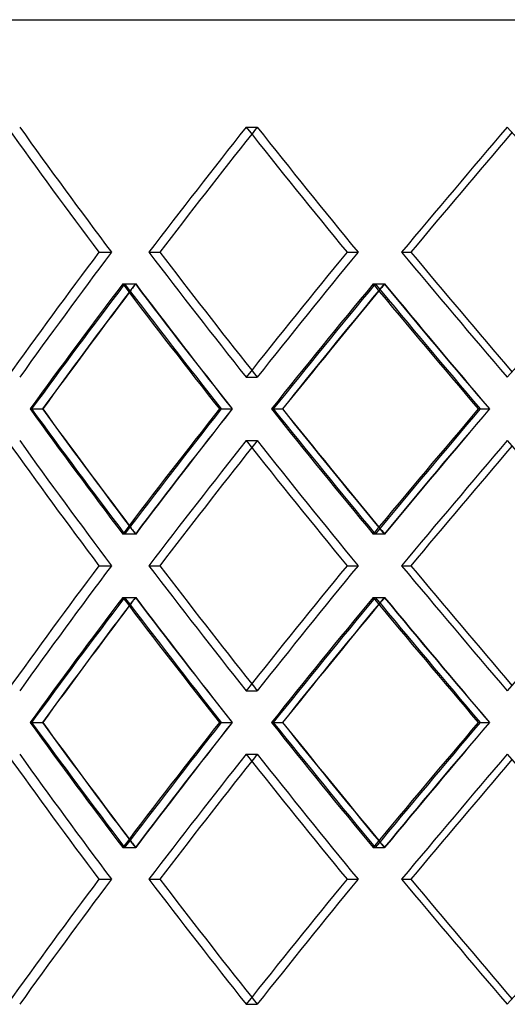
# Model space of a CAD drawing. Header units: millimetres. Extents: x -575 to 575, y -244 to 244.
# Tile 6 of 11: x -266 to -198, y -58 to 79. Entities that reach past the tile are written whole.
import ezdxf

# ---------------------------------------------------------------- set-up
doc = ezdxf.new("R2010")
doc.units = ezdxf.units.MM
doc.layers.add('HIDDEN', color=7, linetype='Continuous')
doc.layers.add('THICK', color=7, linetype='Continuous')

msp = doc.modelspace()

# ---------------------------------------------------------------- linework, layer by layer
at = {"layer": 'HIDDEN'}
for p, q in [((-381.25, 79), (0, 79)), ((-234.34, 64.1), (-232.81, 64.1)), ((-234.34, 64.1), (-232.81, 64.1)), ((-254.74, 46.77), (-253, 46.77)), ((-254.74, 46.77), (-253, 46.77)), ((-247.83, 46.77), (-246.3, 46.77)), ((-220.37, 46.77), (-218.84, 46.77)), ((-220.37, 46.77), (-218.84, 46.77)), ((-212.81, 46.77), (-211.52, 46.77)), ((-251.43, 42.37), (-249.69, 42.37)), ((-251.17, 42.37), (-249.64, 42.37)), ((-216.75, 42.37), (-215.22, 42.37)), ((-216.46, 42.37), (-215.17, 42.37)), ((-234.34, 29.43), (-232.81, 29.43)), ((-234.34, 29.43), (-232.81, 29.43)), ((-264.06, 25.03), (-262.52, 25.03)), ((-238.04, 25.03), (-236.29, 25.03)), ((-237.8, 25.03), (-236.28, 25.03)), ((-230.6, 25.03), (-229.3, 25.03)), ((-202.18, 25.03), (-200.64, 25.03)), ((-201.92, 25.03), (-200.63, 25.03)), ((-234.34, 20.64), (-232.81, 20.64)), ((-234.34, 20.64), (-232.81, 20.64)), ((-251.43, 7.7), (-249.69, 7.7)), ((-251.17, 7.7), (-249.64, 7.7)), ((-216.75, 7.7), (-215.22, 7.7)), ((-216.46, 7.7), (-215.17, 7.7)), ((-254.74, 3.3), (-253, 3.3)), ((-254.74, 3.3), (-253, 3.3)), ((-247.83, 3.3), (-246.3, 3.3)), ((-220.37, 3.3), (-218.84, 3.3)), ((-220.37, 3.3), (-218.84, 3.3)), ((-212.81, 3.3), (-211.52, 3.3)), ((-251.43, -1.1), (-249.69, -1.1)), ((-251.17, -1.1), (-249.64, -1.1)), ((-216.75, -1.1), (-215.22, -1.1)), ((-216.46, -1.1), (-215.17, -1.1)), ((-234.34, -14.04), (-232.81, -14.04)), ((-234.34, -14.04), (-232.81, -14.04)), ((-264.06, -18.43), (-262.52, -18.43)), ((-238.04, -18.43), (-236.29, -18.43)), ((-237.8, -18.43), (-236.28, -18.43)), ((-230.6, -18.43), (-229.3, -18.43)), ((-202.18, -18.43), (-200.64, -18.43)), ((-201.92, -18.43), (-200.63, -18.43)), ((-234.34, -22.83), (-232.81, -22.83)), ((-234.34, -22.83), (-232.81, -22.83)), ((-251.43, -35.77), (-249.69, -35.77)), ((-251.17, -35.77), (-249.64, -35.77)), ((-216.75, -35.77), (-215.22, -35.77)), ((-216.46, -35.77), (-215.17, -35.77)), ((-254.74, -40.17), (-253, -40.17)), ((-254.74, -40.17), (-253, -40.17)), ((-247.83, -40.17), (-246.3, -40.17)), ((-220.37, -40.17), (-218.84, -40.17)), ((-220.37, -40.17), (-218.84, -40.17)), ((-212.81, -40.17), (-211.52, -40.17)), ((-234.34, -57.5), (-232.81, -57.5)), ((-234.34, -57.5), (-232.81, -57.5))]:
    msp.add_line(p, q, dxfattribs=at)
for centre, major_axis, ratio, start_param, end_param in [((0, 64.1), (353.26, -353.26), 0.405873, -1.956355, -1.910866), ((0, 64.1), (-353.26, 353.26), 0.405873, 1.185237, 1.230727), ((0, 64.1), (-363.24, -363.24), 0.340782, -1.242357, -1.197164), ((0, 64.1), (360.87, 360.87), 0.340782, 1.899236, 1.901764), ((0, 64.1), (360.87, -360.87), 0.340782, -1.899236, -1.853746), ((0, 64.1), (-360.87, 360.87), 0.340782, 1.242357, 1.287847), ((0, 64.1), (-369.71, -369.71), 0.278179, -1.299477, -1.254284), ((0, 29.43), (353.26, 353.26), 0.405873, 1.910866, 1.956355), ((0, 29.43), (-353.26, -353.26), 0.405873, -1.230727, -1.185237), ((0, 29.43), (-363.24, 363.24), 0.340782, 1.197164, 1.242357), ((0, 29.43), (360.87, 360.87), 0.340782, 1.853746, 1.899236), ((0, 29.43), (-360.87, -360.87), 0.340782, -1.287847, -1.242357), ((0, 29.43), (-369.71, 369.71), 0.278179, 1.254284, 1.299477), ((0, 64.1), (-363.24, -363.24), 0.340782, -1.185693, -1.140369), ((0, 20.64), (-363.24, 363.24), 0.340782, 1.185693, 1.2309), ((0, 20.64), (353.26, 353.26), 0.405873, 1.899319, 1.902348), ((0, 64.1), (-360.87, -360.87), 0.340782, -1.185321, -1.182208), ((0, 64.1), (353.26, -353.26), 0.405873, -1.899319, -1.853696), ((0, 20.64), (-360.87, 360.87), 0.340782, 1.185321, 1.230825), ((0, 64.1), (-369.71, -369.71), 0.278179, -1.242813, -1.197488), ((0, 20.64), (-369.71, 369.71), 0.278179, 1.242813, 1.28802), ((0, 20.64), (360.87, 360.87), 0.340782, 1.842199, 1.844629), ((0, 64.1), (-367.3, -367.3), 0.278179, -1.242441, -1.239927), ((0, 64.1), (360.87, -360.87), 0.340782, -1.842199, -1.796576), ((0, 20.64), (-367.3, 367.3), 0.278179, 1.242441, 1.287945), ((0, 29.43), (360.87, -360.87), 0.340782, -1.901764, -1.899236), ((0, -14.04), (-363.24, 363.24), 0.340782, 1.140369, 1.185693), ((0, 29.43), (-363.24, -363.24), 0.340782, -1.2309, -1.185693), ((0, -14.04), (353.26, 353.26), 0.405873, 1.853696, 1.899319), ((0, 29.43), (-360.87, -360.87), 0.340782, -1.230825, -1.185321), ((0, -14.04), (-369.71, 369.71), 0.278179, 1.197488, 1.242813), ((0, 29.43), (-369.71, -369.71), 0.278179, -1.28802, -1.242813), ((0, -14.04), (360.87, 360.87), 0.340782, 1.796576, 1.842199), ((0, 29.43), (-367.3, -367.3), 0.278179, -1.287945, -1.242441), ((0, 20.64), (353.26, -353.26), 0.405873, -1.956355, -1.910866), ((0, 20.64), (-353.26, 353.26), 0.405873, 1.185237, 1.230727), ((0, 20.64), (-363.24, -363.24), 0.340782, -1.242357, -1.197164), ((0, 20.64), (360.87, 360.87), 0.340782, 1.899236, 1.901764), ((0, 20.64), (360.87, -360.87), 0.340782, -1.899236, -1.853746), ((0, 20.64), (-360.87, 360.87), 0.340782, 1.242357, 1.287847), ((0, 20.64), (-369.71, -369.71), 0.278179, -1.299477, -1.254284), ((0, 29.43), (353.26, -353.26), 0.405873, -1.902348, -1.899319), ((0, -14.04), (-360.87, 360.87), 0.340782, 1.182208, 1.185321), ((0, 29.43), (360.87, -360.87), 0.340782, -1.844629, -1.842199), ((0, -14.04), (-367.3, 367.3), 0.278179, 1.239927, 1.242441), ((0, -14.04), (353.26, 353.26), 0.405873, 1.910866, 1.956355), ((0, -14.04), (-353.26, -353.26), 0.405873, -1.230727, -1.185237), ((0, -14.04), (-363.24, 363.24), 0.340782, 1.197164, 1.242357), ((0, -14.04), (360.87, 360.87), 0.340782, 1.853746, 1.899236), ((0, -14.04), (-360.87, -360.87), 0.340782, -1.287847, -1.242357), ((0, -14.04), (-369.71, 369.71), 0.278179, 1.254284, 1.299477), ((0, 20.64), (-363.24, -363.24), 0.340782, -1.185693, -1.140369), ((0, -22.83), (-363.24, 363.24), 0.340782, 1.185693, 1.2309), ((0, -22.83), (353.26, 353.26), 0.405873, 1.899319, 1.902348), ((0, 20.64), (-360.87, -360.87), 0.340782, -1.185321, -1.182208), ((0, 20.64), (353.26, -353.26), 0.405873, -1.899319, -1.853696), ((0, -22.83), (-360.87, 360.87), 0.340782, 1.185321, 1.230825), ((0, 20.64), (-369.71, -369.71), 0.278179, -1.242813, -1.197488), ((0, -22.83), (-369.71, 369.71), 0.278179, 1.242813, 1.28802), ((0, -22.83), (360.87, 360.87), 0.340782, 1.842199, 1.844629), ((0, 20.64), (-367.3, -367.3), 0.278179, -1.242441, -1.239927), ((0, 20.64), (360.87, -360.87), 0.340782, -1.842199, -1.796576), ((0, -22.83), (-367.3, 367.3), 0.278179, 1.242441, 1.287945), ((0, -14.04), (360.87, -360.87), 0.340782, -1.901764, -1.899236), ((0, -57.5), (-363.24, 363.24), 0.340782, 1.140369, 1.185693), ((0, -14.04), (-363.24, -363.24), 0.340782, -1.2309, -1.185693), ((0, -57.5), (353.26, 353.26), 0.405873, 1.853696, 1.899319), ((0, -14.04), (-360.87, -360.87), 0.340782, -1.230825, -1.185321), ((0, -57.5), (-369.71, 369.71), 0.278179, 1.197488, 1.242813), ((0, -14.04), (-369.71, -369.71), 0.278179, -1.28802, -1.242813), ((0, -57.5), (360.87, 360.87), 0.340782, 1.796576, 1.842199), ((0, -14.04), (-367.3, -367.3), 0.278179, -1.287945, -1.242441), ((0, -22.83), (353.26, -353.26), 0.405873, -1.956355, -1.910866), ((0, -22.83), (-353.26, 353.26), 0.405873, 1.185237, 1.230727), ((0, -22.83), (-363.24, -363.24), 0.340782, -1.242357, -1.197164), ((0, -22.83), (360.87, 360.87), 0.340782, 1.899236, 1.901764), ((0, -22.83), (360.87, -360.87), 0.340782, -1.899236, -1.853746), ((0, -22.83), (-360.87, 360.87), 0.340782, 1.242357, 1.287847), ((0, -22.83), (-369.71, -369.71), 0.278179, -1.299477, -1.254284), ((0, -14.04), (353.26, -353.26), 0.405873, -1.902348, -1.899319), ((0, -57.5), (-360.87, 360.87), 0.340782, 1.182208, 1.185321), ((0, -14.04), (360.87, -360.87), 0.340782, -1.844629, -1.842199), ((0, -57.5), (-367.3, 367.3), 0.278179, 1.239927, 1.242441), ((0, -57.5), (353.26, 353.26), 0.405873, 1.910866, 1.956355), ((0, -57.5), (-353.26, -353.26), 0.405873, -1.230727, -1.185237), ((0, -57.5), (-363.24, 363.24), 0.340782, 1.197164, 1.242357), ((0, -57.5), (360.87, 360.87), 0.340782, 1.853746, 1.899236), ((0, -57.5), (-360.87, -360.87), 0.340782, -1.287847, -1.242357), ((0, -57.5), (-369.71, 369.71), 0.278179, 1.254284, 1.299477), ((0, -57.5), (360.87, -360.87), 0.340782, -1.901764, -1.899236)]:
    msp.add_ellipse(centre, major_axis=major_axis, ratio=ratio, start_param=start_param, end_param=end_param, dxfattribs=at)
at = {"layer": 'THICK'}
for p, q in [((-575, 79), (0, 79)), ((-247.83, 46.77), (-246.3, 46.77)), ((-212.81, 46.77), (-211.52, 46.77)), ((-264.28, 25.03), (-262.54, 25.03)), ((-230.84, 25.03), (-229.31, 25.03)), ((-247.83, 3.3), (-246.3, 3.3)), ((-212.81, 3.3), (-211.52, 3.3)), ((-264.28, -18.43), (-262.54, -18.43)), ((-230.84, -18.43), (-229.31, -18.43)), ((-247.83, -40.17), (-246.3, -40.17)), ((-212.81, -40.17), (-211.52, -40.17))]:
    msp.add_line(p, q, dxfattribs=at)
for centre, major_axis, ratio, start_param, end_param in [((0, 64.1), (355.58, -355.58), 0.405873, -1.956355, -1.911162), ((0, 64.1), (363.24, 363.24), 0.340782, 1.899236, 1.944429), ((0, 64.1), (360.87, 360.87), 0.340782, 1.901764, 1.944725), ((0, 64.1), (363.24, -363.24), 0.340782, -1.899236, -1.854042), ((0, 64.1), (369.71, 369.71), 0.278179, 1.842116, 1.887309), ((0, 64.1), (367.3, 367.3), 0.278179, 1.844093, 1.887605), ((0, 64.1), (369.71, -369.71), 0.278179, -1.842116, -1.796923), ((0, 29.43), (355.58, 355.58), 0.405873, 1.911162, 1.956355), ((0, 29.43), (363.24, -363.24), 0.340782, -1.944429, -1.899236), ((0, 29.43), (360.87, -360.87), 0.340782, -1.944725, -1.901764), ((0, 29.43), (363.24, 363.24), 0.340782, 1.854042, 1.899236), ((0, 29.43), (369.71, -369.71), 0.278179, -1.887309, -1.842116), ((0, 29.43), (367.3, -367.3), 0.278179, -1.887605, -1.844093), ((0, 29.43), (369.71, 369.71), 0.278179, 1.796923, 1.842116), ((0, 20.64), (355.58, 355.58), 0.405873, 1.899691, 1.944899), ((0, 64.1), (355.58, -355.58), 0.405873, -1.899691, -1.854367), ((0, 20.64), (363.24, 363.24), 0.340782, 1.842571, 1.887779), ((0, 64.1), (363.24, -363.24), 0.340782, -1.842571, -1.797247), ((0, 20.64), (353.26, 353.26), 0.405873, 1.902348, 1.944824), ((0, 64.1), (-360.87, -360.87), 0.340782, -1.182208, -1.139697), ((0, 20.64), (360.87, 360.87), 0.340782, 1.844629, 1.887704), ((0, 64.1), (-367.3, -367.3), 0.278179, -1.239927, -1.196817), ((0, 29.43), (355.58, -355.58), 0.405873, -1.944899, -1.899691), ((0, 29.43), (353.26, -353.26), 0.405873, -1.944824, -1.902348), ((0, -14.04), (-360.87, 360.87), 0.340782, 1.139697, 1.182208), ((0, -14.04), (355.58, 355.58), 0.405873, 1.854367, 1.899691), ((0, 29.43), (363.24, -363.24), 0.340782, -1.887779, -1.842571), ((0, 29.43), (360.87, -360.87), 0.340782, -1.887704, -1.844629), ((0, -14.04), (-367.3, 367.3), 0.278179, 1.196817, 1.239927), ((0, -14.04), (363.24, 363.24), 0.340782, 1.797247, 1.842571), ((0, 20.64), (355.58, -355.58), 0.405873, -1.956355, -1.911162), ((0, 20.64), (363.24, 363.24), 0.340782, 1.899236, 1.944429), ((0, 20.64), (363.24, -363.24), 0.340782, -1.899236, -1.854042), ((0, 20.64), (369.71, 369.71), 0.278179, 1.842116, 1.887309), ((0, 20.64), (369.71, -369.71), 0.278179, -1.842116, -1.796923), ((0, 20.64), (360.87, 360.87), 0.340782, 1.901764, 1.944725), ((0, 20.64), (367.3, 367.3), 0.278179, 1.844093, 1.887605), ((0, -14.04), (355.58, 355.58), 0.405873, 1.911162, 1.956355), ((0, -14.04), (363.24, -363.24), 0.340782, -1.944429, -1.899236), ((0, -14.04), (360.87, -360.87), 0.340782, -1.944725, -1.901764), ((0, -14.04), (363.24, 363.24), 0.340782, 1.854042, 1.899236), ((0, -14.04), (369.71, -369.71), 0.278179, -1.887309, -1.842116), ((0, -14.04), (367.3, -367.3), 0.278179, -1.887605, -1.844093), ((0, -14.04), (369.71, 369.71), 0.278179, 1.796923, 1.842116), ((0, -22.83), (355.58, 355.58), 0.405873, 1.899691, 1.944899), ((0, 20.64), (355.58, -355.58), 0.405873, -1.899691, -1.854367), ((0, -22.83), (363.24, 363.24), 0.340782, 1.842571, 1.887779), ((0, 20.64), (363.24, -363.24), 0.340782, -1.842571, -1.797247), ((0, -22.83), (353.26, 353.26), 0.405873, 1.902348, 1.944824), ((0, 20.64), (-360.87, -360.87), 0.340782, -1.182208, -1.139697), ((0, -22.83), (360.87, 360.87), 0.340782, 1.844629, 1.887704), ((0, 20.64), (-367.3, -367.3), 0.278179, -1.239927, -1.196817), ((0, -14.04), (355.58, -355.58), 0.405873, -1.944899, -1.899691), ((0, -14.04), (353.26, -353.26), 0.405873, -1.944824, -1.902348), ((0, -57.5), (-360.87, 360.87), 0.340782, 1.139697, 1.182208), ((0, -57.5), (355.58, 355.58), 0.405873, 1.854367, 1.899691), ((0, -14.04), (363.24, -363.24), 0.340782, -1.887779, -1.842571), ((0, -14.04), (360.87, -360.87), 0.340782, -1.887704, -1.844629), ((0, -57.5), (-367.3, 367.3), 0.278179, 1.196817, 1.239927), ((0, -57.5), (363.24, 363.24), 0.340782, 1.797247, 1.842571), ((0, -22.83), (355.58, -355.58), 0.405873, -1.956355, -1.911162), ((0, -22.83), (363.24, 363.24), 0.340782, 1.899236, 1.944429), ((0, -22.83), (363.24, -363.24), 0.340782, -1.899236, -1.854042), ((0, -22.83), (369.71, 369.71), 0.278179, 1.842116, 1.887309), ((0, -22.83), (369.71, -369.71), 0.278179, -1.842116, -1.796923), ((0, -22.83), (360.87, 360.87), 0.340782, 1.901764, 1.944725), ((0, -22.83), (367.3, 367.3), 0.278179, 1.844093, 1.887605), ((0, -57.5), (355.58, 355.58), 0.405873, 1.911162, 1.956355), ((0, -57.5), (363.24, -363.24), 0.340782, -1.944429, -1.899236), ((0, -57.5), (360.87, -360.87), 0.340782, -1.944725, -1.901764), ((0, -57.5), (363.24, 363.24), 0.340782, 1.854042, 1.899236), ((0, -57.5), (369.71, -369.71), 0.278179, -1.887309, -1.842116), ((0, -57.5), (367.3, -367.3), 0.278179, -1.887605, -1.844093), ((0, -57.5), (369.71, 369.71), 0.278179, 1.796923, 1.842116)]:
    msp.add_ellipse(centre, major_axis=major_axis, ratio=ratio, start_param=start_param, end_param=end_param, dxfattribs=at)

doc.saveas('drawing.dxf')
